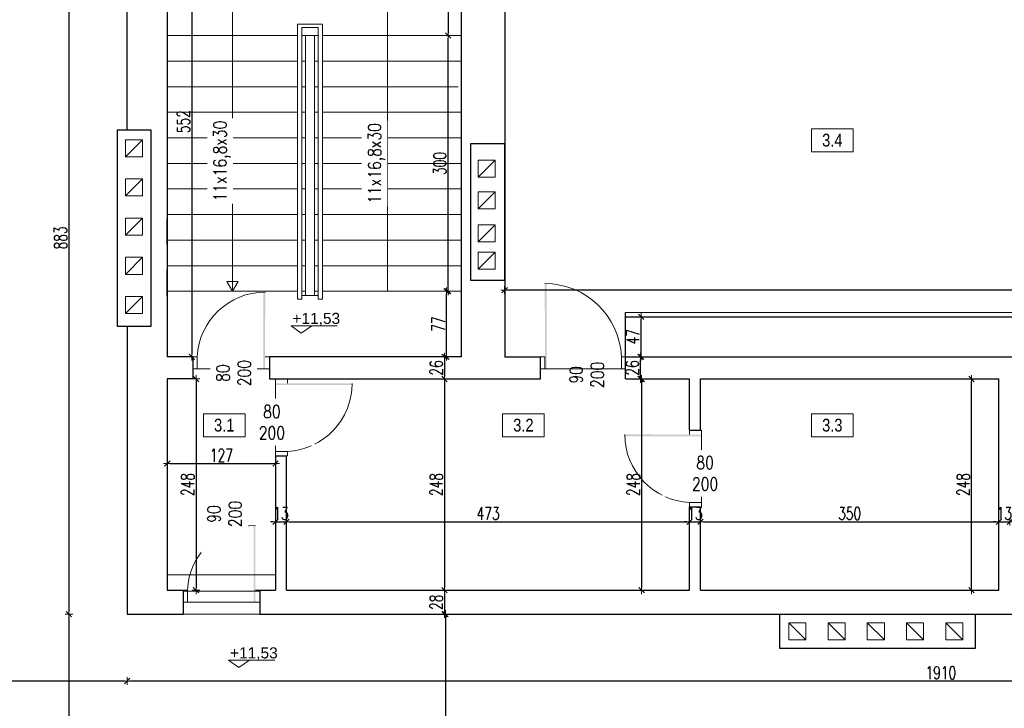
# Model space of a CAD drawing. Header units: millimetres. Extents: x 0 to 111311, y -48878 to -25280.
# Tile 79 of 244: x 81683 to 82839, y -35912 to -35104. Entities that reach past the tile are written whole.
import ezdxf

# ---------------------------------------------------------------- set-up
doc = ezdxf.new("R2010")
doc.units = ezdxf.units.MM
doc.layers.get('Defpoints').update_dxf_attribs({"color": 30})
for name, color, linetype, lineweight in [('J 0.15', 40, 'Continuous', 15), ('J opisy', 7, 'Continuous', 9), ('J stolarka_okna', 144, 'Continuous', 0), ('J wymiary', 1, 'Continuous', 9), ('OPIS', 7, 'Continuous', 5), ('sciany', 252, 'Continuous', 30)]:
    doc.layers.add(name, color=color, linetype=linetype, lineweight=lineweight)
doc.styles.add('ADESK2', font='simplex', dxfattribs={"width": 0.7})
doc.styles.get("Standard").update_dxf_attribs({"font": 'arial.ttf'})
doc.dimstyles.new('1-100', dxfattribs={"dimscale": 1.5, "dimtxt": 10, "dimasz": 2, "dimexe": 1, "dimexo": 1, "dimgap": 1.5, "dimtad": 1, "dimdec": 0, "dimrnd": 0.5, "dimdsep": 46, "dimtxsty": 'ADESK2', "dimblk": 'wymiar', "dimcen": -1, "dimdle": 5, "dimse1": 1, "dimse2": 1, "dimclrd": 256, "dimclre": 256, "dimclrt": 256, "dimadec": 0, "dimazin": 0, "dimtfac": 1, "dimtdec": 0, "dimtix": 1, "dimtmove": 0, "dimatfit": 3, "dimfxl": 20, "dimfxlon": 1, "dimtolj": 1, "dimtzin": 0, "dimarcsym": 0})

# ---------------------------------------------------------------- blocks, each defined once
blk = doc.blocks.new('wymiar')
for p, q in [((1.5, 0), (-1.5, 0)), ((1.06, 1.06), (-1.06, -1.06)), ((0, 1.5), (0, -1.5))]:
    blk.add_line(p, q)
blk = doc.blocks.new('*D1653')
at = {"layer": 'Defpoints', "color": 0, "ltscale": 4}
for p in [(105899.3, -35265.3), (0, -38165.8), (106170.1, -38165.8)]:
    blk.add_point(p, dxfattribs=at)
at = {"layer": 'J wymiary', "lineweight": -2}
blk.add_line((106170.1, -35268.3), (106170.1, -38162.8), dxfattribs=at)
at = {"layer": 'J wymiary', "lineweight": -2, "ltscale": 4, "xscale": 3, "yscale": 3, "zscale": 3}
for p, rotation in [((106170.1, -35265.3), 90), ((106170.1, -38165.8), 270)]:
    blk.add_blockref('wymiar', p, dxfattribs=dict(at, rotation=rotation))
at = {"layer": 'J wymiary', "ltscale": 4, "insert": (106160.3, -36715.5), "char_height": 15, "attachment_point": 5, "rotation": 90, "style": 'ADESK2'}
blk.add_mtext('\\A1;2901', dxfattribs=at)
blk = doc.blocks.new('*D3113')
at = {"layer": 'Defpoints', "color": 0, "ltscale": 4}
for p in [(81254.4, -35794.9), (81809.4, -35801.4), (81254.4, -35879.9)]:
    blk.add_point(p, dxfattribs=at)
at = {"layer": 'J wymiary', "lineweight": -2}
blk.add_line((81806.4, -35879.9), (81257.4, -35879.9), dxfattribs=at)
at = {"layer": 'J wymiary', "lineweight": -2, "ltscale": 4, "xscale": 3, "yscale": 3, "zscale": 3, "rotation": 180}
blk.add_blockref('wymiar', (81254.4, -35879.9), dxfattribs=at)
at = {"layer": 'J wymiary', "lineweight": -2, "ltscale": 4, "xscale": 3, "yscale": 3, "zscale": 3}
blk.add_blockref('wymiar', (81809.4, -35879.9), dxfattribs=at)
at = {"layer": 'J wymiary', "ltscale": 4, "insert": (81531.9, -35870.2), "char_height": 15, "attachment_point": 5, "style": 'ADESK2'}
blk.add_mtext('\\A1;555', dxfattribs=at)
blk = doc.blocks.new('*D3135')
at = {"layer": 'Defpoints', "color": 0, "ltscale": 4}
for p in [(82252.4, -35421.1), (82252.4, -35422.8), (84260.4, -35422.8)]:
    blk.add_point(p, dxfattribs=at)
at = {"layer": 'J wymiary', "lineweight": -2}
blk.add_line((84257.4, -35421.1), (82255.4, -35421.1), dxfattribs=at)
at = {"layer": 'J wymiary', "lineweight": -2, "ltscale": 4, "xscale": 3, "yscale": 3, "zscale": 3, "rotation": 180}
blk.add_blockref('wymiar', (82252.4, -35421.1), dxfattribs=at)
at = {"layer": 'J wymiary', "lineweight": -2, "ltscale": 4, "xscale": 3, "yscale": 3, "zscale": 3}
blk.add_blockref('wymiar', (84260.4, -35421.1), dxfattribs=at)
at = {"layer": 'J wymiary', "ltscale": 4, "insert": (83256.4, -35411.3), "char_height": 15, "attachment_point": 5, "style": 'ADESK2'}
blk.add_mtext('\\A1;2008', dxfattribs=at)
blk = doc.blocks.new('*D3136')
at = {"layer": 'Defpoints', "color": 0, "ltscale": 4}
for p in [(82201.4, -34947.4), (82186.1, -35122.4), (82201.4, -35122.4)]:
    blk.add_point(p, dxfattribs=at)
at = {"layer": 'J wymiary', "lineweight": -2}
blk.add_line((82186.1, -34950.4), (82186.1, -35119.4), dxfattribs=at)
at = {"layer": 'J wymiary', "lineweight": -2, "ltscale": 4, "xscale": 3, "yscale": 3, "zscale": 3}
for p, rotation in [((82186.1, -34947.4), 90), ((82186.1, -35122.4), 270)]:
    blk.add_blockref('wymiar', p, dxfattribs=dict(at, rotation=rotation))
at = {"layer": 'J wymiary', "ltscale": 4, "insert": (82176.3, -35034.9), "char_height": 15, "attachment_point": 5, "rotation": 90, "style": 'ADESK2'}
blk.add_mtext('\\A1;175', dxfattribs=at)
blk = doc.blocks.new('*D3137')
at = {"layer": 'Defpoints', "color": 0, "ltscale": 4}
for p in [(82184.2, -35422.4), (82201.4, -35422.4), (82201.4, -35499.4)]:
    blk.add_point(p, dxfattribs=at)
at = {"layer": 'J wymiary', "lineweight": -2}
blk.add_line((82184.2, -35496.4), (82184.2, -35425.4), dxfattribs=at)
at = {"layer": 'J wymiary', "lineweight": -2, "ltscale": 4, "xscale": 3, "yscale": 3, "zscale": 3}
for p, rotation in [((82184.2, -35422.4), 90), ((82184.2, -35499.4), 270)]:
    blk.add_blockref('wymiar', p, dxfattribs=dict(at, rotation=rotation))
at = {"layer": 'J wymiary', "ltscale": 4, "insert": (82174.5, -35460.9), "char_height": 15, "attachment_point": 5, "rotation": 90, "style": 'ADESK2'}
blk.add_mtext('\\A1;77', dxfattribs=at)
blk = doc.blocks.new('*D3138')
at = {"layer": 'Defpoints', "color": 0, "ltscale": 4}
for p in [(82184.2, -35499.4), (82181.9, -35525.4), (82182.4, -35525.4)]:
    blk.add_point(p, dxfattribs=at)
at = {"layer": 'J wymiary', "lineweight": -2}
blk.add_line((82181.9, -35502.4), (82181.9, -35522.4), dxfattribs=at)
at = {"layer": 'J wymiary', "lineweight": -2, "ltscale": 4, "xscale": 3, "yscale": 3, "zscale": 3}
for p, rotation in [((82181.9, -35499.4), 90), ((82181.9, -35525.4), 270)]:
    blk.add_blockref('wymiar', p, dxfattribs=dict(at, rotation=rotation))
at = {"layer": 'J wymiary', "ltscale": 4, "insert": (82172.2, -35512.4), "char_height": 15, "attachment_point": 5, "rotation": 90, "style": 'ADESK2'}
blk.add_mtext('\\A1;26', dxfattribs=at)
blk = doc.blocks.new('*D3139')
at = {"layer": 'Defpoints', "color": 0, "ltscale": 4}
for p in [(82182.4, -35525.4), (82181.8, -35773.4), (82182.4, -35773.4)]:
    blk.add_point(p, dxfattribs=at)
at = {"layer": 'J wymiary', "lineweight": -2}
blk.add_line((82181.8, -35528.4), (82181.8, -35770.4), dxfattribs=at)
at = {"layer": 'J wymiary', "lineweight": -2, "ltscale": 4, "xscale": 3, "yscale": 3, "zscale": 3}
for p, rotation in [((82181.8, -35525.4), 90), ((82181.8, -35773.4), 270)]:
    blk.add_blockref('wymiar', p, dxfattribs=dict(at, rotation=rotation))
at = {"layer": 'J wymiary', "ltscale": 4, "insert": (82172.1, -35649.4), "char_height": 15, "attachment_point": 5, "rotation": 90, "style": 'ADESK2'}
blk.add_mtext('\\A1;248', dxfattribs=at)
blk = doc.blocks.new('*D3140')
at = {"layer": 'Defpoints', "color": 0, "ltscale": 4}
for p in [(82181.8, -35773.4), (81964.9, -35801.4), (82181.8, -35801.4)]:
    blk.add_point(p, dxfattribs=at)
at = {"layer": 'J wymiary', "lineweight": -2}
blk.add_line((82181.8, -35776.4), (82181.8, -35798.4), dxfattribs=at)
at = {"layer": 'J wymiary', "lineweight": -2, "ltscale": 4, "xscale": 3, "yscale": 3, "zscale": 3}
for p, rotation in [((82181.8, -35773.4), 90), ((82181.8, -35801.4), 270)]:
    blk.add_blockref('wymiar', p, dxfattribs=dict(at, rotation=rotation))
at = {"layer": 'J wymiary', "ltscale": 4, "insert": (82172.1, -35787.4), "char_height": 15, "attachment_point": 5, "rotation": 90, "style": 'ADESK2'}
blk.add_mtext('\\A1;28', dxfattribs=at)
blk = doc.blocks.new('*D3141')
at = {"layer": 'Defpoints', "color": 0, "ltscale": 4}
for p in [(82181.8, -35801.4), (82182.8, -36394.4), (82189.4, -36394.4)]:
    blk.add_point(p, dxfattribs=at)
at = {"layer": 'J wymiary', "lineweight": -2}
blk.add_line((82182.8, -35804.4), (82182.8, -36391.4), dxfattribs=at)
at = {"layer": 'J wymiary', "lineweight": -2, "ltscale": 4, "xscale": 3, "yscale": 3, "zscale": 3}
for p, rotation in [((82182.8, -35801.4), 90), ((82182.8, -36394.4), 270)]:
    blk.add_blockref('wymiar', p, dxfattribs=dict(at, rotation=rotation))
at = {"layer": 'J wymiary', "ltscale": 4, "insert": (82173.1, -36097.9), "char_height": 15, "attachment_point": 5, "rotation": 90, "style": 'ADESK2'}
blk.add_mtext('\\A1;593', dxfattribs=at)
blk = doc.blocks.new('*D3142')
at = {"layer": 'Defpoints', "color": 0, "ltscale": 4}
for p in [(81983.4, -35624.7), (81856.4, -35705.2), (81983.4, -35705.2)]:
    blk.add_point(p, dxfattribs=at)
at = {"layer": 'J wymiary', "lineweight": -2}
blk.add_line((81859.4, -35624.7), (81980.4, -35624.7), dxfattribs=at)
at = {"layer": 'J wymiary', "lineweight": -2, "ltscale": 4, "xscale": 3, "yscale": 3, "zscale": 3, "rotation": 180}
blk.add_blockref('wymiar', (81856.4, -35624.7), dxfattribs=at)
at = {"layer": 'J wymiary', "lineweight": -2, "ltscale": 4, "xscale": 3, "yscale": 3, "zscale": 3}
blk.add_blockref('wymiar', (81983.4, -35624.7), dxfattribs=at)
at = {"layer": 'J wymiary', "ltscale": 4, "insert": (81919.9, -35615), "char_height": 15, "attachment_point": 5, "style": 'ADESK2'}
blk.add_mtext('\\A1;127', dxfattribs=at)
blk = doc.blocks.new('*D3143')
at = {"layer": 'Defpoints', "color": 0, "ltscale": 4}
for p in [(81996.4, -35693), (81983.4, -35773.4), (81996.4, -35773.4)]:
    blk.add_point(p, dxfattribs=at)
at = {"layer": 'J wymiary', "lineweight": -2}
for p, q in [((81980.4, -35693), (81977.4, -35693)), ((81983.4, -35693), (81996.4, -35693)), ((81999.4, -35693), (82002.4, -35693))]:
    blk.add_line(p, q, dxfattribs=at)
at = {"layer": 'J wymiary', "lineweight": -2, "ltscale": 4, "xscale": 3, "yscale": 3, "zscale": 3}
blk.add_blockref('wymiar', (81983.4, -35693), dxfattribs=at)
at = {"layer": 'J wymiary', "lineweight": -2, "ltscale": 4, "xscale": 3, "yscale": 3, "zscale": 3, "rotation": 180}
blk.add_blockref('wymiar', (81996.4, -35693), dxfattribs=at)
at = {"layer": 'J wymiary', "ltscale": 4, "insert": (81989.9, -35683.2), "char_height": 15, "attachment_point": 5, "style": 'ADESK2'}
blk.add_mtext('\\A1;13', dxfattribs=at)
blk = doc.blocks.new('*D3144')
at = {"layer": 'Defpoints', "color": 0, "ltscale": 4}
for p in [(82469.4, -35693), (81996.4, -35773.4), (82469.4, -35773.4)]:
    blk.add_point(p, dxfattribs=at)
at = {"layer": 'J wymiary', "lineweight": -2}
blk.add_line((81999.4, -35693), (82466.4, -35693), dxfattribs=at)
at = {"layer": 'J wymiary', "lineweight": -2, "ltscale": 4, "xscale": 3, "yscale": 3, "zscale": 3, "rotation": 180}
blk.add_blockref('wymiar', (81996.4, -35693), dxfattribs=at)
at = {"layer": 'J wymiary', "lineweight": -2, "ltscale": 4, "xscale": 3, "yscale": 3, "zscale": 3}
blk.add_blockref('wymiar', (82469.4, -35693), dxfattribs=at)
at = {"layer": 'J wymiary', "ltscale": 4, "insert": (82232.9, -35683.2), "char_height": 15, "attachment_point": 5, "style": 'ADESK2'}
blk.add_mtext('\\A1;473', dxfattribs=at)
blk = doc.blocks.new('*D3145')
at = {"layer": 'Defpoints', "color": 0, "ltscale": 4}
for p in [(82482.4, -35693), (82469.4, -35773.4), (82482.4, -35773.4)]:
    blk.add_point(p, dxfattribs=at)
at = {"layer": 'J wymiary', "lineweight": -2}
for p, q in [((82466.4, -35693), (82463.4, -35693)), ((82469.4, -35693), (82482.4, -35693)), ((82485.4, -35693), (82488.4, -35693))]:
    blk.add_line(p, q, dxfattribs=at)
at = {"layer": 'J wymiary', "lineweight": -2, "ltscale": 4, "xscale": 3, "yscale": 3, "zscale": 3}
blk.add_blockref('wymiar', (82469.4, -35693), dxfattribs=at)
at = {"layer": 'J wymiary', "lineweight": -2, "ltscale": 4, "xscale": 3, "yscale": 3, "zscale": 3, "rotation": 180}
blk.add_blockref('wymiar', (82482.4, -35693), dxfattribs=at)
at = {"layer": 'J wymiary', "ltscale": 4, "insert": (82475.9, -35683.2), "char_height": 15, "attachment_point": 5, "style": 'ADESK2'}
blk.add_mtext('\\A1;13', dxfattribs=at)
blk = doc.blocks.new('*D3146')
at = {"layer": 'Defpoints', "color": 0, "ltscale": 4}
for p in [(82832.4, -35693), (82482.4, -35773.4), (82832.4, -35773.4)]:
    blk.add_point(p, dxfattribs=at)
at = {"layer": 'J wymiary', "lineweight": -2}
blk.add_line((82485.4, -35693), (82829.4, -35693), dxfattribs=at)
at = {"layer": 'J wymiary', "lineweight": -2, "ltscale": 4, "xscale": 3, "yscale": 3, "zscale": 3, "rotation": 180}
blk.add_blockref('wymiar', (82482.4, -35693), dxfattribs=at)
at = {"layer": 'J wymiary', "lineweight": -2, "ltscale": 4, "xscale": 3, "yscale": 3, "zscale": 3}
blk.add_blockref('wymiar', (82832.4, -35693), dxfattribs=at)
at = {"layer": 'J wymiary', "ltscale": 4, "insert": (82657.4, -35683.2), "char_height": 15, "attachment_point": 5, "style": 'ADESK2'}
blk.add_mtext('\\A1;350', dxfattribs=at)
blk = doc.blocks.new('*D3147')
at = {"layer": 'Defpoints', "color": 0, "ltscale": 4}
for p in [(82845.4, -35693), (82832.4, -35773.4), (82845.4, -35773.4)]:
    blk.add_point(p, dxfattribs=at)
at = {"layer": 'J wymiary', "lineweight": -2}
for p, q in [((82829.4, -35693), (82826.4, -35693)), ((82832.4, -35693), (82845.4, -35693)), ((82848.4, -35693), (82851.4, -35693))]:
    blk.add_line(p, q, dxfattribs=at)
at = {"layer": 'J wymiary', "lineweight": -2, "ltscale": 4, "xscale": 3, "yscale": 3, "zscale": 3}
blk.add_blockref('wymiar', (82832.4, -35693), dxfattribs=at)
at = {"layer": 'J wymiary', "lineweight": -2, "ltscale": 4, "xscale": 3, "yscale": 3, "zscale": 3, "rotation": 180}
blk.add_blockref('wymiar', (82845.4, -35693), dxfattribs=at)
at = {"layer": 'J wymiary', "ltscale": 4, "insert": (82838.9, -35683.2), "char_height": 15, "attachment_point": 5, "style": 'ADESK2'}
blk.add_mtext('\\A1;13', dxfattribs=at)
blk = doc.blocks.new('*D3158')
at = {"layer": 'Defpoints', "color": 0, "ltscale": 4}
for p in [(81809.4, -35801.4), (83719.4, -35801.4), (81809.4, -35879.9)]:
    blk.add_point(p, dxfattribs=at)
at = {"layer": 'J wymiary', "lineweight": -2}
blk.add_line((83716.4, -35879.9), (81812.4, -35879.9), dxfattribs=at)
at = {"layer": 'J wymiary', "lineweight": -2, "ltscale": 4, "xscale": 3, "yscale": 3, "zscale": 3, "rotation": 180}
blk.add_blockref('wymiar', (81809.4, -35879.9), dxfattribs=at)
at = {"layer": 'J wymiary', "lineweight": -2, "ltscale": 4, "xscale": 3, "yscale": 3, "zscale": 3}
blk.add_blockref('wymiar', (83719.4, -35879.9), dxfattribs=at)
at = {"layer": 'J wymiary', "ltscale": 4, "insert": (82764.4, -35870.2), "char_height": 15, "attachment_point": 5, "style": 'ADESK2'}
blk.add_mtext('\\A1;1910', dxfattribs=at)
blk = doc.blocks.new('*D3159')
at = {"layer": 'Defpoints', "color": 0, "ltscale": 4}
for p in [(82800.4, -35525.4), (82832.4, -35525.4), (82832.4, -35773.4)]:
    blk.add_point(p, dxfattribs=at)
at = {"layer": 'J wymiary', "lineweight": -2}
blk.add_line((82800.4, -35770.4), (82800.4, -35528.4), dxfattribs=at)
at = {"layer": 'J wymiary', "lineweight": -2, "ltscale": 4, "xscale": 3, "yscale": 3, "zscale": 3}
for p, rotation in [((82800.4, -35525.4), 90), ((82800.4, -35773.4), 270)]:
    blk.add_blockref('wymiar', p, dxfattribs=dict(at, rotation=rotation))
at = {"layer": 'J wymiary', "ltscale": 4, "insert": (82790.7, -35649.4), "char_height": 15, "attachment_point": 5, "rotation": 90, "style": 'ADESK2'}
blk.add_mtext('\\A1;248', dxfattribs=at)
blk = doc.blocks.new('*D3165')
at = {"layer": 'Defpoints', "color": 0, "ltscale": 4}
for p in [(82469.4, -35525.4), (82413.2, -35773.4), (82469.4, -35773.4)]:
    blk.add_point(p, dxfattribs=at)
at = {"layer": 'J wymiary', "lineweight": -2}
blk.add_line((82413.2, -35528.4), (82413.2, -35770.4), dxfattribs=at)
at = {"layer": 'J wymiary', "lineweight": -2, "ltscale": 4, "xscale": 3, "yscale": 3, "zscale": 3}
for p, rotation in [((82413.2, -35525.4), 90), ((82413.2, -35773.4), 270)]:
    blk.add_blockref('wymiar', p, dxfattribs=dict(at, rotation=rotation))
at = {"layer": 'J wymiary', "ltscale": 4, "insert": (82403.4, -35649.4), "char_height": 15, "attachment_point": 5, "rotation": 90, "style": 'ADESK2'}
blk.add_mtext('\\A1;248', dxfattribs=at)
blk = doc.blocks.new('*D3166')
at = {"layer": 'Defpoints', "color": 0, "ltscale": 4}
for p in [(82411.9, -35499.4), (82413.2, -35499.4), (82413.2, -35525.4)]:
    blk.add_point(p, dxfattribs=at)
at = {"layer": 'J wymiary', "lineweight": -2}
blk.add_line((82411.9, -35522.4), (82411.9, -35502.4), dxfattribs=at)
at = {"layer": 'J wymiary', "lineweight": -2, "ltscale": 4, "xscale": 3, "yscale": 3, "zscale": 3}
for p, rotation in [((82411.9, -35499.4), 90), ((82411.9, -35525.4), 270)]:
    blk.add_blockref('wymiar', p, dxfattribs=dict(at, rotation=rotation))
at = {"layer": 'J wymiary', "ltscale": 4, "insert": (82402.2, -35512.4), "char_height": 15, "attachment_point": 5, "rotation": 90, "style": 'ADESK2'}
blk.add_mtext('\\A1;26', dxfattribs=at)
blk = doc.blocks.new('*D3167')
at = {"layer": 'Defpoints', "color": 0, "ltscale": 4}
for p in [(82412.6, -35452.4), (82413.2, -35452.4), (82413.2, -35499.4)]:
    blk.add_point(p, dxfattribs=at)
at = {"layer": 'J wymiary', "lineweight": -2}
blk.add_line((82412.6, -35496.4), (82412.6, -35455.4), dxfattribs=at)
at = {"layer": 'J wymiary', "lineweight": -2, "ltscale": 4, "xscale": 3, "yscale": 3, "zscale": 3}
for p, rotation in [((82412.6, -35452.4), 90), ((82412.6, -35499.4), 270)]:
    blk.add_blockref('wymiar', p, dxfattribs=dict(at, rotation=rotation))
at = {"layer": 'J wymiary', "ltscale": 4, "insert": (82402.8, -35475.9), "char_height": 15, "attachment_point": 5, "rotation": 90, "style": 'ADESK2'}
blk.add_mtext('\\A1;47', dxfattribs=at)
blk = doc.blocks.new('*D3169')
at = {"layer": 'Defpoints', "color": 0, "ltscale": 4}
for p in [(81856.4, -34947.4), (81856.4, -35499.4), (81885.1, -35499.4)]:
    blk.add_point(p, dxfattribs=at)
at = {"layer": 'J wymiary', "lineweight": -2}
blk.add_line((81885.1, -34950.4), (81885.1, -35496.4), dxfattribs=at)
at = {"layer": 'J wymiary', "lineweight": -2, "ltscale": 4, "xscale": 3, "yscale": 3, "zscale": 3}
for p, rotation in [((81885.1, -34947.4), 90), ((81885.1, -35499.4), 270)]:
    blk.add_blockref('wymiar', p, dxfattribs=dict(at, rotation=rotation))
at = {"layer": 'J wymiary', "ltscale": 4, "insert": (81875.4, -35223.4), "char_height": 15, "attachment_point": 5, "rotation": 90, "style": 'ADESK2'}
blk.add_mtext('\\A1;552', dxfattribs=at)
blk = doc.blocks.new('*D3170')
at = {"layer": 'Defpoints', "color": 0, "ltscale": 4}
for p in [(81886.4, -35525.4), (81874.9, -35773.4), (81890.1, -35773.4)]:
    blk.add_point(p, dxfattribs=at)
at = {"layer": 'J wymiary', "lineweight": -2}
blk.add_line((81890.1, -35528.4), (81890.1, -35770.4), dxfattribs=at)
at = {"layer": 'J wymiary', "lineweight": -2, "ltscale": 4, "xscale": 3, "yscale": 3, "zscale": 3}
for p, rotation in [((81890.1, -35525.4), 90), ((81890.1, -35773.4), 270)]:
    blk.add_blockref('wymiar', p, dxfattribs=dict(at, rotation=rotation))
at = {"layer": 'J wymiary', "ltscale": 4, "insert": (81880.3, -35649.4), "char_height": 15, "attachment_point": 5, "rotation": 90, "style": 'ADESK2'}
blk.add_mtext('\\A1;248', dxfattribs=at)
blk = doc.blocks.new('*D3250')
at = {"layer": 'Defpoints', "color": 0, "ltscale": 4}
for p in [(82229.8, -34875.2), (81072.7, -36714.6), (81242.8, -36714.6)]:
    blk.add_point(p, dxfattribs=at)
at = {"layer": 'J wymiary', "lineweight": -2}
blk.add_line((81072.7, -34878.2), (81072.7, -36711.6), dxfattribs=at)
at = {"layer": 'J wymiary', "lineweight": -2, "ltscale": 4, "xscale": 3, "yscale": 3, "zscale": 3}
for p, rotation in [((81072.7, -34875.2), 90), ((81072.7, -36714.6), 270)]:
    blk.add_blockref('wymiar', p, dxfattribs=dict(at, rotation=rotation))
at = {"layer": 'J wymiary', "ltscale": 4, "insert": (81063, -35794.9), "char_height": 15, "attachment_point": 5, "rotation": 90, "style": 'ADESK2'}
blk.add_mtext('\\A1;1840', dxfattribs=at)
blk = doc.blocks.new('A$C518426B5')
at = {"layer": 'OPIS', "color": 251}
for p, q in [((0, 8.8), (54.2, 8.8)), ((0, 8.8), (11.9, 0)), ((11.9, 0), (24.5, 8.8))]:
    blk.add_line(p, q, dxfattribs=at)
blk = doc.blocks.new('*D3251')
at = {"layer": 'Defpoints', "color": 0, "ltscale": 4}
for p in [(82186.1, -35122.4), (82201.4, -35122.4), (82201.4, -35422.4)]:
    blk.add_point(p, dxfattribs=at)
at = {"layer": 'J wymiary', "lineweight": -2}
blk.add_line((82186.1, -35419.4), (82186.1, -35125.4), dxfattribs=at)
at = {"layer": 'J wymiary', "lineweight": -2, "ltscale": 4, "xscale": 3, "yscale": 3, "zscale": 3}
for p, rotation in [((82186.1, -35122.4), 90), ((82186.1, -35422.4), 270)]:
    blk.add_blockref('wymiar', p, dxfattribs=dict(at, rotation=rotation))
at = {"layer": 'J wymiary', "ltscale": 4, "insert": (82176.3, -35272.4), "char_height": 15, "attachment_point": 5, "rotation": 90, "style": 'ADESK2'}
blk.add_mtext('\\A1;300', dxfattribs=at)
blk = doc.blocks.new('*D3258')
at = {"layer": 'Defpoints', "color": 0, "ltscale": 4}
for p in [(81809.4, -34918.4), (81740.9, -35801.4), (81809.4, -35801.4)]:
    blk.add_point(p, dxfattribs=at)
at = {"layer": 'J wymiary', "lineweight": -2}
blk.add_line((81740.9, -34921.4), (81740.9, -35798.4), dxfattribs=at)
at = {"layer": 'J wymiary', "lineweight": -2, "ltscale": 4, "xscale": 3, "yscale": 3, "zscale": 3}
for p, rotation in [((81740.9, -34918.4), 90), ((81740.9, -35801.4), 270)]:
    blk.add_blockref('wymiar', p, dxfattribs=dict(at, rotation=rotation))
at = {"layer": 'J wymiary', "ltscale": 4, "insert": (81731.1, -35359.9), "char_height": 15, "attachment_point": 5, "rotation": 90, "style": 'ADESK2'}
blk.add_mtext('\\A1;883', dxfattribs=at)
blk = doc.blocks.new('*D3259')
at = {"layer": 'Defpoints', "color": 0, "ltscale": 4}
for p in [(81809.4, -35801.4), (81740.9, -36429.4), (81865.3, -36429.4)]:
    blk.add_point(p, dxfattribs=at)
at = {"layer": 'J wymiary', "lineweight": -2}
blk.add_line((81740.9, -35804.4), (81740.9, -36426.4), dxfattribs=at)
at = {"layer": 'J wymiary', "lineweight": -2, "ltscale": 4, "xscale": 3, "yscale": 3, "zscale": 3}
for p, rotation in [((81740.9, -35801.4), 90), ((81740.9, -36429.4), 270)]:
    blk.add_blockref('wymiar', p, dxfattribs=dict(at, rotation=rotation))
at = {"layer": 'J wymiary', "ltscale": 4, "insert": (81731.1, -36115.4), "char_height": 15, "attachment_point": 5, "rotation": 90, "style": 'ADESK2'}
blk.add_mtext('\\A1;628', dxfattribs=at)

msp = doc.modelspace()

# ---------------------------------------------------------------- linework, layer by layer
at = {"layer": 'J 0.15', "lineweight": 5}
for p, q in [((82009.41, -35108.921), (82038.41, -35108.921)), ((82009.41, -35108.921), (82009.41, -35122.417)), ((82033.41, -35112.878), (82014.41, -35112.878)), ((82014.41, -35112.878), (82014.41, -35122.417)), ((82033.41, -35112.878), (82033.41, -35122.417)), ((82038.41, -35108.921), (82038.41, -35122.417)), ((82009.41, -35122.417), (81856.41, -35122.417)), ((82009.41, -35431.925), (82009.41, -35122.417)), ((82014.41, -35122.417), (82014.41, -35367.426)), ((82029.277, -35122.417), (82014.41, -35122.417)), ((82018.543, -35427.417), (82018.543, -35122.417)), ((82029.277, -35427.417), (82029.277, -35122.417)), ((82029.277, -35122.417), (82033.41, -35122.417)), ((82033.41, -35122.417), (82033.41, -35367.426)), ((82038.41, -35122.417), (82201.41, -35122.417)), ((82038.41, -35431.925), (82038.41, -35122.417)), ((82009.41, -35152.417), (81856.41, -35152.417)), ((82018.543, -35152.417), (82014.41, -35152.417)), ((82029.277, -35152.417), (82033.41, -35152.417)), ((82038.41, -35152.417), (82201.41, -35152.417)), ((82009.41, -35182.417), (81856.41, -35182.417)), ((82018.543, -35182.417), (82014.41, -35182.417)), ((82029.277, -35182.417), (82033.41, -35182.417)), ((82038.41, -35182.417), (82197.785, -35182.417)), ((81856.41, -35212.417), (81977.535, -35212.417)), ((82009.41, -35212.417), (81856.41, -35212.417)), ((82018.543, -35212.417), (82014.41, -35212.417)), ((82029.277, -35212.417), (82033.41, -35212.417)), ((82038.41, -35212.417), (82201.41, -35212.417)), ((82009.41, -35242.417), (81856.41, -35242.417)), ((82018.543, -35242.417), (82014.41, -35242.417)), ((82018.543, -35247.417), (82018.543, -35277.417)), ((82029.277, -35242.417), (82033.41, -35242.417)), ((82029.277, -35247.417), (82029.277, -35277.417)), ((82038.41, -35242.417), (82201.41, -35242.417)), ((82009.41, -35272.417), (81856.41, -35272.417)), ((82018.543, -35272.417), (82014.41, -35272.417)), ((82029.277, -35272.417), (82033.41, -35272.417)), ((82038.41, -35272.417), (82201.41, -35272.417)), ((82009.41, -35302.417), (81856.41, -35302.417)), ((82018.543, -35302.417), (82014.41, -35302.417)), ((82029.277, -35302.417), (82033.41, -35302.417)), ((82038.41, -35302.417), (82201.41, -35302.417)), ((82009.41, -35332.417), (81856.41, -35332.417)), ((82018.543, -35332.417), (82014.41, -35332.417)), ((82029.277, -35332.417), (82033.41, -35332.417)), ((82038.41, -35332.417), (82201.41, -35332.417)), ((82009.41, -35362.417), (81856.41, -35362.417)), ((82018.543, -35362.417), (82014.41, -35362.417)), ((82029.277, -35362.417), (82033.41, -35362.417)), ((82038.41, -35362.417), (82201.41, -35362.417)), ((82014.41, -35367.426), (82014.41, -35431.925)), ((82033.41, -35367.426), (82033.41, -35431.925)), ((82009.41, -35392.417), (81856.41, -35392.417)), ((82018.543, -35392.417), (82014.41, -35392.417)), ((82029.277, -35392.417), (82033.41, -35392.417)), ((82038.41, -35392.417), (82201.41, -35392.417)), ((82009.41, -35422.417), (81856.41, -35422.417)), ((82018.543, -35422.417), (82014.41, -35422.417)), ((82029.277, -35422.417), (82033.41, -35422.417)), ((82038.41, -35422.417), (82201.41, -35422.417)), ((82014.41, -35431.925), (82009.41, -35431.925)), ((82014.399, -35427.417), (82029.277, -35427.417)), ((82033.42, -35427.417), (82029.277, -35427.417)), ((82033.41, -35431.925), (82038.41, -35431.925)), ((81856.41, -35755.417), (81983.41, -35755.417)), ((81874.91, -35774.417), (81964.91, -35774.417)), ((81874.91, -35801.417), (81964.91, -35801.417))]:
    msp.add_line(p, q, dxfattribs=at)
at = {"layer": 'J opisy'}
for p, q in [((81932.91, -35422.417), (81932.91, -35022.667)), ((82114.91, -35422.417), (82114.91, -35022.667)), ((81807.41, -35244.619), (81807.41, -35264.619)), ((81827.41, -35244.619), (81807.41, -35244.619)), ((81827.41, -35244.619), (81807.41, -35264.619)), ((81827.41, -35264.619), (81827.41, -35244.619)), ((81807.41, -35264.619), (81827.41, -35264.619)), ((82221.426, -35288.559), (82241.426, -35268.559)), ((82221.426, -35288.559), (82221.426, -35268.559)), ((82221.426, -35268.559), (82241.426, -35268.559)), ((82241.426, -35288.559), (82241.426, -35268.559)), ((81807.41, -35290.619), (81807.41, -35310.619)), ((81827.41, -35290.619), (81807.41, -35290.619)), ((81827.41, -35290.619), (81807.41, -35310.619)), ((81827.41, -35310.619), (81827.41, -35290.619)), ((82241.426, -35288.559), (82221.426, -35288.559)), ((82221.426, -35325.645), (82241.426, -35305.645)), ((82221.426, -35325.645), (82221.426, -35305.645)), ((82221.426, -35305.645), (82241.426, -35305.645)), ((82241.426, -35325.645), (82241.426, -35305.645)), ((81807.41, -35310.619), (81827.41, -35310.619)), ((82241.426, -35325.645), (82221.426, -35325.645)), ((81807.41, -35336.619), (81807.41, -35356.619)), ((81827.41, -35336.619), (81807.41, -35336.619)), ((81827.41, -35336.619), (81807.41, -35356.619)), ((81827.41, -35356.619), (81827.41, -35336.619)), ((82221.426, -35364.364), (82241.426, -35344.364)), ((82221.426, -35364.364), (82221.426, -35344.364)), ((82221.426, -35344.364), (82241.426, -35344.364)), ((82241.426, -35364.364), (82241.426, -35344.364)), ((81807.41, -35356.619), (81827.41, -35356.619)), ((82241.426, -35364.364), (82221.426, -35364.364)), ((82221.426, -35396.703), (82241.426, -35376.703)), ((82221.426, -35396.703), (82221.426, -35376.703)), ((82221.426, -35376.703), (82241.426, -35376.703)), ((82241.426, -35396.703), (82241.426, -35376.703)), ((81807.41, -35382.619), (81807.41, -35402.619)), ((81827.41, -35382.619), (81807.41, -35382.619)), ((81827.41, -35382.619), (81807.41, -35402.619)), ((81827.41, -35402.619), (81827.41, -35382.619)), ((82241.426, -35396.703), (82221.426, -35396.703)), ((81807.41, -35402.619), (81827.41, -35402.619)), ((81807.41, -35428.619), (81807.41, -35448.619)), ((81827.41, -35428.619), (81807.41, -35428.619)), ((81827.41, -35428.619), (81807.41, -35448.619)), ((81827.41, -35448.619), (81827.41, -35428.619)), ((81807.41, -35448.619), (81827.41, -35448.619)), ((81929.982, -35543.083), (81929.982, -35493.083)), ((82344.41, -35488.417), (82344.41, -35538.417)), ((82513.076, -35631.845), (82463.076, -35631.845)), ((81919.315, -35658.421), (81919.315, -35708.421)), ((82606.112, -35811.417), (82586.112, -35811.417)), ((82586.112, -35811.417), (82586.112, -35831.417)), ((82586.112, -35811.417), (82606.112, -35831.417)), ((82606.112, -35831.417), (82606.112, -35811.417)), ((82652.112, -35811.417), (82632.112, -35811.417)), ((82632.112, -35811.417), (82632.112, -35831.417)), ((82632.112, -35811.417), (82652.112, -35831.417)), ((82652.112, -35831.417), (82652.112, -35811.417)), ((82698.112, -35811.417), (82678.112, -35811.417)), ((82678.112, -35811.417), (82678.112, -35831.417)), ((82678.112, -35811.417), (82698.112, -35831.417)), ((82698.112, -35831.417), (82698.112, -35811.417)), ((82744.112, -35811.417), (82724.112, -35811.417)), ((82724.112, -35811.417), (82724.112, -35831.417)), ((82724.112, -35811.417), (82744.112, -35831.417)), ((82744.112, -35831.417), (82744.112, -35811.417)), ((82790.112, -35811.417), (82770.112, -35811.417)), ((82770.112, -35811.417), (82770.112, -35831.417)), ((82770.112, -35811.417), (82790.112, -35831.417)), ((82790.112, -35831.417), (82790.112, -35811.417)), ((82586.112, -35831.417), (82606.112, -35831.417)), ((82632.112, -35831.417), (82652.112, -35831.417)), ((82678.112, -35831.417), (82698.112, -35831.417)), ((82724.112, -35831.417), (82744.112, -35831.417)), ((82770.112, -35831.417), (82790.112, -35831.417))]:
    msp.add_line(p, q, dxfattribs=at)
msp.add_lwpolyline([(81932.91, -35422.417), (81926.415, -35411.167), (81939.405, -35411.167)], close=True, dxfattribs=at)
at = {"layer": 'J stolarka_okna'}
for p, q in [((81886.41, -35513.417), (81886.41, -35499.417)), ((81886.41, -35499.417), (81891.41, -35499.417)), ((81891.41, -35513.417), (81891.41, -35499.417)), ((81971.41, -35499.417), (81976.41, -35499.417)), ((81976.41, -35513.417), (81976.41, -35499.417)), ((82299.41, -35499.417), (82294.41, -35499.417)), ((82294.41, -35513.417), (82294.41, -35499.417)), ((82299.41, -35513.417), (82299.41, -35499.417)), ((82394.41, -35499.417), (82389.41, -35499.417)), ((82389.41, -35513.417), (82389.41, -35499.417)), ((82394.41, -35513.417), (82394.41, -35499.417)), ((81891.41, -35513.417), (81886.41, -35513.417)), ((81971.41, -35513.417), (81891.41, -35513.417)), ((81976.41, -35513.417), (81971.41, -35513.417)), ((82294.41, -35513.417), (82299.41, -35513.417)), ((82389.41, -35513.417), (82394.41, -35513.417)), ((81983.41, -35525.417), (81983.41, -35530.417)), ((81983.41, -35525.417), (81997.41, -35525.417)), ((81997.41, -35530.417), (81997.41, -35525.417)), ((81983.41, -35530.417), (81983.41, -35610.417)), ((82469.41, -35590.417), (82469.41, -35585.417)), ((82483.41, -35585.417), (82469.41, -35585.417)), ((82483.41, -35585.417), (82483.41, -35590.417)), ((82483.41, -35590.417), (82483.41, -35670.417)), ((81983.41, -35610.417), (81983.41, -35615.417)), ((81983.41, -35610.417), (81997.41, -35610.417)), ((81983.41, -35615.417), (81997.41, -35615.417)), ((81997.41, -35615.417), (81997.41, -35610.417)), ((82469.41, -35675.417), (82469.41, -35670.417)), ((82483.41, -35670.417), (82469.41, -35670.417)), ((82483.41, -35675.417), (82469.41, -35675.417)), ((82483.41, -35670.417), (82483.41, -35675.417)), ((81874.91, -35787.417), (81874.91, -35773.417)), ((81874.91, -35773.417), (81879.91, -35773.417)), ((81879.91, -35787.417), (81879.91, -35773.417)), ((81959.91, -35773.417), (81964.91, -35773.417)), ((81964.91, -35787.417), (81964.91, -35773.417)), ((81879.91, -35787.417), (81874.91, -35787.417)), ((81959.91, -35787.417), (81879.91, -35787.417)), ((81964.91, -35787.417), (81959.91, -35787.417))]:
    msp.add_line(p, q, dxfattribs=at)
for centre, start, end in [((81971.306, -35503.413), 90, 177.136758), ((81993.414, -35530.521), 272.863242, 0), ((82473.406, -35590.521), 180, 267.136758), ((81959.806, -35777.413), 90, 177.136758)]:
    msp.add_arc(centre, 79.996, start, end, dxfattribs=at)
for points in [[(82301.639, -35413.417), (82299.514, -35413.417), (82301.639, -35513.417), (82299.639, -35513.417)], [(81969.181, -35423.417), (81971.306, -35423.417), (81969.181, -35513.417), (81971.181, -35513.417)], [(82073.41, -35532.646), (82073.41, -35530.521), (81983.41, -35532.646), (81983.41, -35530.646)], [(82393.41, -35592.646), (82393.41, -35590.521), (82483.41, -35592.646), (82483.41, -35590.646)], [(81957.681, -35697.417), (81959.806, -35697.417), (81957.681, -35787.417), (81959.681, -35787.417)]]:
    msp.add_solid(points, dxfattribs=at)
at = {"layer": 'OPIS'}
for points in [[(82661.379, -35258.639), (82612.629, -35258.639), (82612.629, -35231.764), (82661.379, -35231.764)], [(82298.759, -35593.124), (82250.009, -35593.124), (82250.009, -35566.249), (82298.759, -35566.249)], [(82661.379, -35593.124), (82612.629, -35593.124), (82612.629, -35566.249), (82661.379, -35566.249)]]:
    msp.add_lwpolyline(points, close=True, dxfattribs=at)
at = {"layer": 'sciany'}
for p, q in [((81809.41, -35151.417), (81809.41, -34918.417)), ((81856.41, -34947.417), (81856.41, -35151.417)), ((82201.41, -34947.417), (82201.41, -35499.417)), ((82252.41, -35039.417), (82252.41, -35499.417)), ((81809.41, -35233.417), (81809.41, -35151.417)), ((81856.41, -35151.417), (81856.41, -35499.417)), ((81856.41, -35367.417), (81856.41, -35337.417)), ((81856.41, -35427.417), (81856.41, -35397.417)), ((82394.41, -35525.417), (82394.41, -35447.417)), ((82394.41, -35452.417), (84265.41, -35452.417)), ((81809.41, -35463.417), (81809.41, -35801.417)), ((81886.41, -35499.417), (81856.41, -35499.417)), ((81886.41, -35499.417), (81886.41, -35525.417)), ((82201.41, -35499.417), (81976.41, -35499.417)), ((81976.41, -35499.417), (81976.41, -35525.417)), ((82252.41, -35499.417), (82294.41, -35499.417)), ((82294.41, -35525.417), (82294.41, -35499.417)), ((82394.41, -35499.417), (82973.41, -35499.417)), ((81856.41, -35525.417), (81856.41, -35773.417)), ((81886.41, -35525.417), (81856.41, -35525.417)), ((81976.41, -35525.417), (82182.41, -35525.417)), ((82182.41, -35525.417), (82252.41, -35525.417)), ((82252.41, -35525.417), (82294.41, -35525.417)), ((82394.41, -35525.417), (82469.41, -35525.417)), ((82469.41, -35585.417), (82469.41, -35525.417)), ((82482.41, -35585.417), (82482.41, -35525.417)), ((82482.41, -35525.417), (82832.41, -35525.417)), ((82832.41, -35773.417), (82832.41, -35525.417)), ((82469.41, -35585.417), (82482.41, -35585.417)), ((81983.41, -35615.417), (81996.41, -35615.417)), ((81983.41, -35615.417), (81983.41, -35773.417)), ((81996.41, -35773.417), (81996.41, -35615.417)), ((82469.41, -35773.417), (82469.41, -35675.417)), ((82469.41, -35675.417), (82482.41, -35675.417)), ((82482.41, -35773.417), (82482.41, -35675.417)), ((81856.41, -35773.417), (81874.91, -35773.417)), ((81874.91, -35773.417), (81874.91, -35801.417)), ((81964.91, -35773.417), (81983.41, -35773.417)), ((81964.91, -35773.417), (81964.91, -35801.417)), ((81996.41, -35773.417), (82469.41, -35773.417)), ((82482.41, -35773.417), (82832.41, -35773.417)), ((81809.41, -35801.417), (81874.91, -35801.417)), ((81964.91, -35801.417), (83002.41, -35801.417)), ((82574.91, -35801.417), (82574.91, -35841.417)), ((82804.91, -35841.417), (82804.91, -35801.417)), ((82574.91, -35811.417), (82574.91, -35831.417)), ((82574.91, -35841.417), (82804.91, -35841.417))]:
    msp.add_line(p, q, dxfattribs=at)
at = {"layer": 'sciany', "color": 8, "lineweight": 5}
msp.add_line((82394.41, -35447.417), (84260.41, -35447.417), dxfattribs=at)
at = {"layer": 'sciany'}
for points in [[(81837.41, -35233.417), (81797.41, -35233.417), (81797.41, -35463.417), (81837.41, -35463.417)], [(82252.41, -35249.417), (82212.41, -35249.417), (82212.41, -35409.417), (82252.41, -35409.417)]]:
    msp.add_lwpolyline(points, close=True, dxfattribs=at)

# ---------------------------------------------------------------- block references
for p in [(82001.617, -35471.64), (81928.344, -35864.209)]:
    msp.add_blockref('A$C518426B5', p)

# ---------------------------------------------------------------- texts
at = {"char_height": 13, "width": 192.1242, "attachment_point": 1}
for insert in [(82003.241, -35447.792), (81929.968, -35840.361)]:
    msp.add_mtext('+11,53', dxfattribs=dict(at, insert=insert))
at = {"layer": 'OPIS', "char_height": 15, "width": 48.75, "attachment_point": 5, "line_spacing_factor": 0.857143}
for s, insert in [('{\\fArial Narrow|b0|i0|c238|p34;3.4}', (82637.004, -35245.201)), ('{\\fArial Narrow|b0|i0|c238|p34;3.2}', (82274.384, -35579.687)), ('{\\fArial Narrow|b0|i0|c238|p34;3.3}', (82637.004, -35579.687))]:
    msp.add_mtext(s, dxfattribs=dict(at, insert=insert))

# ---------------------------------------------------------------- dimensions: what is measured, and where the dimension line sits
at = {"layer": 'J wymiary'}
for base, p1, p2, picture, middle in [((81740.873, -35801.417), (81809.41, -34918.417), (81809.41, -35801.417), '*D3258', (81731.123, -35359.917)), ((82186.061, -35122.417), (82201.41, -35422.417), (82201.41, -35122.417), '*D3251', (82176.311, -35272.417)), ((106170.0895, -38165.7974), (105899.2658, -35265.2969), (0, -38165.7974), '*D1653', (106160.3395, -36715.5472)), ((81740.873, -36429.417), (81809.41, -35801.417), (81865.274, -36429.417), '*D3259', (81731.123, -36115.417))]:
    dim = msp.add_linear_dim(base=base, p1=p1, p2=p2, angle=90, dimstyle='1-100', override={"dimblk": 'wymiar'}, dxfattribs=at)
    dim.commit()
    dim.dimension.update_dxf_attribs({"geometry": picture, "text_midpoint": middle})
for base, p1, p2, picture, middle in [((81885.125, -35499.417), (81856.41, -34947.417), (81856.41, -35499.417), '*D3169', (81875.375, -35223.417)), ((82186.061, -35122.417), (82201.41, -34947.417), (82201.41, -35122.417), '*D3136', (82176.311, -35034.917)), ((82184.235, -35422.417), (82201.41, -35499.417), (82201.41, -35422.417), '*D3137', (82174.485, -35460.917)), ((82412.565, -35452.417), (82413.196, -35499.417), (82413.196, -35452.417), '*D3167', (82402.815, -35475.917)), ((82181.935, -35525.417), (82184.235, -35499.417), (82182.41, -35525.417), '*D3138', (82172.185, -35512.417)), ((82411.935, -35499.417), (82413.196, -35525.417), (82413.196, -35499.417), '*D3166', (82402.185, -35512.417)), ((82181.825, -35773.417), (82182.41, -35525.417), (82182.41, -35773.417), '*D3139', (82172.075, -35649.417)), ((82800.448, -35525.417), (82832.41, -35773.417), (82832.41, -35525.417), '*D3159', (82790.698, -35649.417)), ((82181.825, -35801.417), (82181.825, -35773.417), (81964.91, -35801.417), '*D3140', (82172.075, -35787.417)), ((82182.834, -36394.417), (82181.825, -35801.417), (82189.41, -36394.417), '*D3141', (82173.084, -36097.917))]:
    dim = msp.add_linear_dim(base=base, p1=p1, p2=p2, angle=90, dimstyle='1-100', dxfattribs=at)
    dim.commit()
    dim.dimension.update_dxf_attribs({"geometry": picture, "text_midpoint": middle})
for base, p1, p2, picture, middle in [((82252.41, -35421.077), (84260.41, -35422.765), (82252.41, -35422.765), '*D3135', (83256.41, -35411.327)), ((81996.41, -35692.961), (81983.41, -35773.417), (81996.41, -35773.417), '*D3143', (81989.91, -35683.211)), ((82469.41, -35692.961), (81996.41, -35773.417), (82469.41, -35773.417), '*D3144', (82232.91, -35683.211)), ((82482.41, -35692.961), (82469.41, -35773.417), (82482.41, -35773.417), '*D3145', (82475.91, -35683.211)), ((82832.41, -35692.961), (82482.41, -35773.417), (82832.41, -35773.417), '*D3146', (82657.41, -35683.211)), ((82845.41, -35692.961), (82832.41, -35773.417), (82845.41, -35773.417), '*D3147', (82838.91, -35683.211)), ((81254.41, -35879.918), (81809.41, -35801.417), (81254.41, -35794.917), '*D3113', (81531.91, -35870.168)), ((81809.41, -35879.918), (83719.41, -35801.417), (81809.41, -35801.417), '*D3158', (82764.41, -35870.168))]:
    dim = msp.add_linear_dim(base=base, p1=p1, p2=p2, dimstyle='1-100', dxfattribs=at)
    dim.commit()
    dim.dimension.update_dxf_attribs({"geometry": picture, "text_midpoint": middle})

# ---------------------------------------------------------------- next in the draw order: texts
at = {"layer": 'J opisy', "char_height": 15, "width": 85.22639, "attachment_point": 5, "line_spacing_factor": 0.771429, "bg_fill": 2}
for s, insert, rotation in [('\\pxsm1;{\\Fsimplex.shx|c238;\\W0.8;11x16,8x30}', (81920.596, -35269.534), 90), ('\\pxsm1;{\\Fsimplex.shx|c238;\\W0.8;11x16,8x30}', (82102.011, -35272.471), 90), ('\\pxsm1;{\\Fsimplex.shx|c238;\\W0.8;80\\P200}', (81934.313, -35518.516), 89.995455), ('\\pxsm1;{\\Fsimplex.shx|c238;\\W0.8;90\\P200}', (82348.741, -35520.543), 90.004545), ('\\pxsm1;{\\Fsimplex.shx|c238;\\W0.8;80\\P200}', (82487.643, -35636.176), 359.995455), ('\\pxsm1;{\\Fsimplex|c238;\\W0.8;90\\P200}', (81923.647, -35683.854), 89.995455)]:
    msp.add_mtext(s, dxfattribs=dict(at, insert=insert, rotation=rotation))

# ---------------------------------------------------------------- next in the draw order: linework, layer by layer
at = {"layer": 'J opisy'}
msp.add_line((81953.744, -35571.845), (82003.744, -35571.845), dxfattribs=at)
at = {"layer": 'J stolarka_okna'}
msp.add_line((82389.41, -35513.417), (82299.41, -35513.417), dxfattribs=at)
msp.add_arc((82299.514, -35503.401), 89.984, 2.537795, 90, dxfattribs=at)

# ---------------------------------------------------------------- next in the draw order: dimensions: what is measured, and where the dimension line sits
at = {"layer": 'J wymiary'}
for base, p1, p2, picture, middle in [((81890.082, -35773.417), (81886.41, -35525.417), (81874.91, -35773.417), '*D3170', (81880.332, -35649.417)), ((82413.196, -35773.417), (82469.41, -35525.417), (82469.41, -35773.417), '*D3165', (82403.446, -35649.417))]:
    dim = msp.add_linear_dim(base=base, p1=p1, p2=p2, angle=90, dimstyle='1-100', dxfattribs=at)
    dim.commit()
    dim.dimension.update_dxf_attribs({"geometry": picture, "text_midpoint": middle})

# ---------------------------------------------------------------- next in the draw order: texts
at = {"layer": 'J opisy', "insert": (81979.177, -35576.176), "char_height": 15, "width": 85.22639, "attachment_point": 5, "rotation": 0.004545, "line_spacing_factor": 0.771429, "bg_fill": 2}
msp.add_mtext('\\pxsm1;{\\Fsimplex.shx|c238;\\W0.8;80\\P200}', dxfattribs=at)

# ---------------------------------------------------------------- next in the draw order: linework, layer by layer
at = {"layer": 'OPIS'}
msp.add_lwpolyline([(81947.611, -35593.124), (81898.861, -35593.124), (81898.861, -35566.249), (81947.611, -35566.249)], close=True, dxfattribs=at)

# ---------------------------------------------------------------- next in the draw order: texts
at = {"layer": 'OPIS', "insert": (81923.236, -35579.687), "char_height": 15, "width": 48.75, "attachment_point": 5, "line_spacing_factor": 0.857143}
msp.add_mtext('{\\fArial Narrow|b0|i0|c238|p34;3.1}', dxfattribs=at)

# ---------------------------------------------------------------- next in the draw order: dimensions: what is measured, and where the dimension line sits
at = {"layer": 'J wymiary'}
dim = msp.add_linear_dim(base=(81072.749, -36714.643), p1=(82229.775, -34875.19), p2=(81242.775, -36714.643), angle=90, dimstyle='1-100', override={"dimblk": 'wymiar'}, dxfattribs=at)
dim.commit()
dim.dimension.update_dxf_attribs({"geometry": '*D3250', "text_midpoint": (81062.999, -35794.917)})
dim = msp.add_linear_dim(base=(81983.41, -35624.741), p1=(81856.41, -35705.196), p2=(81983.41, -35705.196), dimstyle='1-100', dxfattribs=at)
dim.commit()
dim.dimension.update_dxf_attribs({"geometry": '*D3142', "text_midpoint": (81919.91, -35614.991)})

doc.saveas('drawing.dxf')
